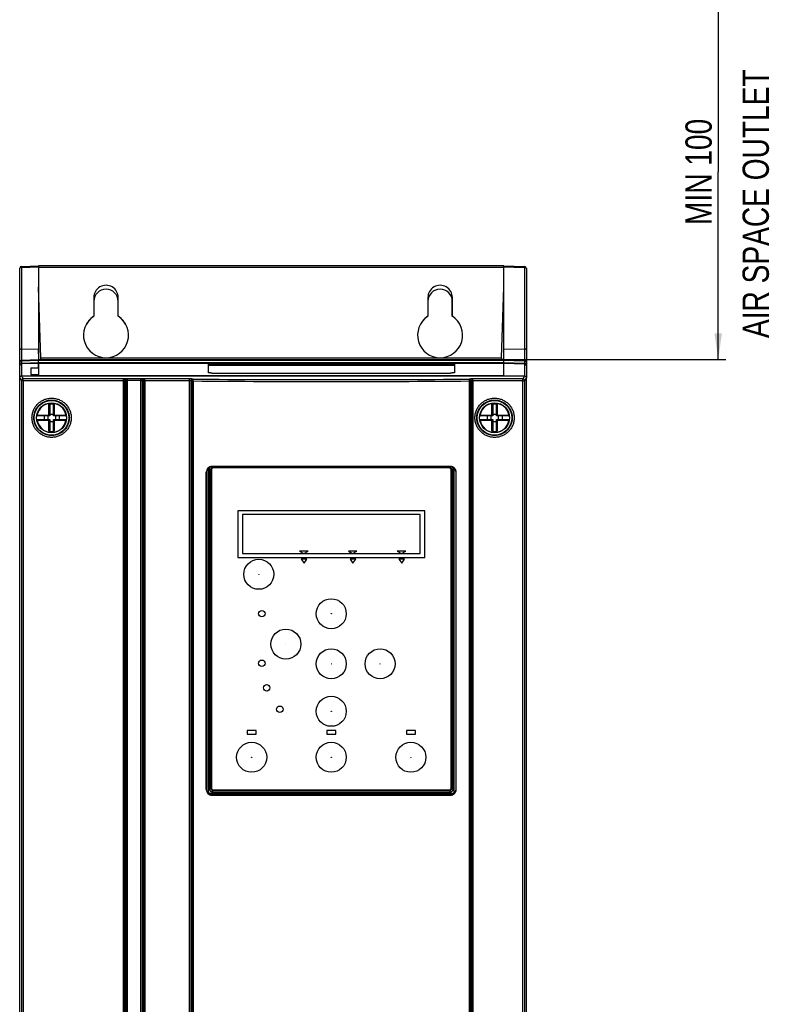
# Model space of a CAD drawing. Header units: millimetres. Extents: x 0 to 841, y 0 to 594.
# Tile 11 of 77: x 90 to 190, y 331 to 462. Entities that reach past the tile are written whole.
import ezdxf

# ---------------------------------------------------------------- set-up
doc = ezdxf.new("R2010")
doc.units = ezdxf.units.MM
doc.header["$LTSCALE"] = 46.255
doc.layers.get('0').update_dxf_attribs({"linetype": 'CONTINUOUS'})
for name, color, linetype in [('CHAMFERS', 7, 'CONTINUOUS'), ('DATUM_AXIS', 7, 'CONTINUOUS'), ('DRAFTS', 7, 'CONTINUOUS'), ('ROUNDS', 7, 'CONTINUOUS')]:
    doc.layers.add(name, color=color, linetype=linetype)
doc.styles.get("Standard").update_dxf_attribs({"font": 'txt', "width": 0.8})
doc.dimstyles.new('DIMSTYLE_1', dxfattribs={"dimtxt": 3.5, "dimasz": 3.5, "dimexe": 0.18, "dimexo": 0.0625, "dimgap": 0.09, "dimtad": 1, "dimdec": 1, "dimlfac": 2, "dimdsep": 46, "dimtxsty": 'STANDARD', "dimblk": '_FILLED', "dimblk1": '_FILLED', "dimblk2": '_FILLED', "dimcen": 0.09, "dimclrt": 5, "dimadec": 0, "dimazin": 0, "dimtp": 0.01, "dimtm": 0.01, "dimtfac": 1, "dimtdec": 1, "dimtofl": 0, "dimtmove": 0, "dimatfit": 3, "dimldrblk": '_FILLED', "dimfxl": 1, "dimtolj": 1, "dimarcsym": 0})

# ---------------------------------------------------------------- blocks, each defined once
blk = doc.blocks.new('_FILLED')
at = {"color": 0, "linetype": 'BYBLOCK'}
blk.add_solid([(0, 0), (-1, 0.143), (-1, -0.143)], dxfattribs=at)
blk = doc.blocks.new('*D0')
at = {"color": 2, "linetype": 'CONTINUOUS'}
for p, q in [((154.64, 467.06), (184.18, 467.06)), ((183.18, 467.06), (183.18, 442.06)), ((183.18, 417.06), (183.18, 442.06)), ((154.64, 417.06), (184.18, 417.06))]:
    blk.add_line(p, q, dxfattribs=at)
at = {"color": 2, "linetype": 'CONTINUOUS', "xscale": 3.5, "yscale": 3.5, "zscale": 3.5}
for p, rotation in [((183.18, 467.06), 90), ((183.18, 417.06), 270)]:
    blk.add_blockref('_FILLED', p, dxfattribs=dict(at, rotation=rotation))
at = {"color": 5, "linetype": 'CONTINUOUS', "insert": (178.81, 442.06), "char_height": 3.5, "width": 19.6, "attachment_point": 2, "rotation": 90, "line_spacing_factor": 0.9}
blk.add_mtext('MIN 100', dxfattribs=at)

msp = doc.modelspace()

# ---------------------------------------------------------------- linework, layer by layer
at = {"color": 7, "linetype": 'CONTINUOUS'}
for p, q in [((154.6375, 414.885), (154.6375, 429.5587)), ((154.6375, 429.5587), (157.3962, 429.4624)), ((157.6375, 429.2125), (157.6375, 414.635)), ((100.0087, 425.3305), (100.0098, 422.8319)), ((103.2651, 422.8319), (103.2663, 425.3305)), ((144.5087, 425.3305), (144.5098, 422.8319)), ((147.7651, 422.8319), (147.7663, 425.3305)), ((92.6968, 417.0587), (92.6464, 418.5025)), ((91.6375, 415.9407), (92.6375, 415.976)), ((91.6375, 415.9407), (91.6375, 415.0588)), ((92.6375, 416.5574), (92.6375, 416.4094)), ((92.6375, 416.4094), (92.6375, 416.1974)), ((92.6375, 416.1974), (92.6375, 414.9427)), ((154.6375, 417.0587), (157.3962, 416.9624)), ((91.6375, 415.0588), (92.6375, 415.0929)), ((94.1375, 411.0372), (94.1375, 409.5587)), ((94.6375, 409.5587), (94.6375, 411.0372)), ((153.1375, 411.0372), (153.1375, 409.5587)), ((153.6375, 409.5587), (153.6375, 411.0372)), ((94.1375, 409.5587), (92.52, 409.5587)), ((93.3875, 409.5587), (93.3875, 409.0587)), ((93.8875, 409.5587), (93.8875, 409.0587)), ((94.1375, 409.5587), (94.0285, 409.6677)), ((94.1375, 409.8087), (94.6375, 409.8087)), ((94.6375, 409.5587), (94.7464, 409.6677)), ((96.255, 409.5587), (94.6375, 409.5587)), ((94.8875, 409.5587), (94.8875, 409.0587)), ((95.3875, 409.5587), (95.3875, 409.0587)), ((153.1375, 409.5587), (151.52, 409.5587)), ((152.3875, 409.5587), (152.3875, 409.0587)), ((152.8875, 409.5587), (152.8875, 409.0587)), ((153.1375, 409.5587), (153.0285, 409.6677)), ((153.1375, 409.8087), (153.6375, 409.8087)), ((153.6375, 409.5587), (153.7464, 409.6677)), ((155.255, 409.5587), (153.6375, 409.5587)), ((153.8875, 409.5587), (153.8875, 409.0587)), ((154.3875, 409.5587), (154.3875, 409.0587)), ((92.52, 409.0587), (94.1375, 409.0587)), ((94.1375, 409.0587), (94.0285, 408.9497)), ((94.1375, 409.0587), (94.1375, 407.5802)), ((94.1375, 408.8087), (94.6375, 408.8087)), ((94.6375, 407.5802), (94.6375, 409.0587)), ((94.6375, 409.0587), (96.255, 409.0587)), ((94.6375, 409.0587), (94.7464, 408.9497)), ((151.52, 409.0587), (153.1375, 409.0587)), ((153.1375, 409.0587), (153.0285, 408.9497)), ((153.1375, 409.0587), (153.1375, 407.5802)), ((153.1375, 408.8087), (153.6375, 408.8087)), ((153.6375, 407.5802), (153.6375, 409.0587)), ((153.6375, 409.0587), (155.255, 409.0587)), ((153.6375, 409.0587), (153.7464, 408.9497)), ((119.1875, 396.9337), (119.1875, 390.6837)), ((144.0875, 396.9337), (119.1875, 396.9337)), ((119.8025, 396.4287), (119.8025, 391.2287)), ((143.4725, 396.4287), (119.8025, 396.4287)), ((143.4725, 391.2287), (143.4725, 396.4287)), ((144.0875, 390.6837), (144.0875, 396.9337)), ((119.8025, 391.2287), (143.4725, 391.2287)), ((127.4159, 391.5587), (127.9875, 391.2287)), ((128.5591, 391.5587), (127.4159, 391.5587)), ((127.9875, 391.2287), (128.5591, 391.5587)), ((135.0591, 391.5587), (133.9159, 391.5587)), ((133.9159, 391.5587), (134.4875, 391.2287)), ((134.4875, 391.2287), (135.0591, 391.5587)), ((141.5591, 391.5587), (140.4159, 391.5587)), ((140.4159, 391.5587), (140.9875, 391.2287)), ((140.9875, 391.2287), (141.5591, 391.5587)), ((119.1875, 390.6837), (144.0875, 390.6837)), ((127.6475, 390.4587), (128.0225, 389.9232)), ((128.3975, 390.4587), (127.6475, 390.4587)), ((128.0225, 389.9232), (128.3975, 390.4587)), ((134.1475, 390.4587), (134.5225, 389.9232)), ((134.8975, 390.4587), (134.1475, 390.4587)), ((134.5225, 389.9232), (134.8975, 390.4587)), ((140.6475, 390.4587), (141.0225, 389.9232)), ((141.3975, 390.4587), (140.6475, 390.4587)), ((141.0225, 389.9232), (141.3975, 390.4587))]:
    msp.add_line(p, q, dxfattribs=at)
at = {"color": 9, "linetype": 'CONTINUOUS'}
for p, q in [((154.6375, 429.4144), (157.3962, 429.3181)), ((157.3962, 429.3181), (157.3962, 416.9624)), ((154.6375, 418.5022), (157.3962, 418.4614)), ((154.6375, 416.9855), (157.3962, 416.8892)), ((157.3962, 416.5347), (154.6375, 416.6306)), ((157.3962, 416.4616), (154.6375, 416.5574)), ((157.3962, 416.8892), (157.3962, 416.5347)), ((157.3962, 416.4616), (157.3962, 414.8847)), ((92.6375, 414.9427), (154.6375, 414.9427)), ((154.6375, 414.9411), (156.3356, 414.885)), ((94.0285, 409.6677), (94.0285, 411.1114)), ((94.7464, 411.1114), (94.7464, 409.6677)), ((153.0285, 409.6677), (153.0285, 411.1114)), ((153.7464, 411.1114), (153.7464, 409.6677)), ((92.4721, 409.6677), (92.4217, 409.6771)), ((92.4721, 409.6677), (94.0285, 409.6677)), ((94.7464, 409.6677), (96.3028, 409.6677)), ((96.3028, 409.6677), (96.3532, 409.6771)), ((151.4721, 409.6677), (151.4217, 409.6771)), ((151.4721, 409.6677), (153.0285, 409.6677)), ((153.7464, 409.6677), (155.3028, 409.6677)), ((155.3028, 409.6677), (155.3532, 409.6771)), ((92.4721, 408.9497), (92.4217, 408.9403)), ((94.0285, 408.9497), (92.4721, 408.9497)), ((94.0285, 407.506), (94.0285, 408.9497)), ((94.7464, 408.9497), (94.7464, 407.506)), ((96.3028, 408.9497), (94.7464, 408.9497)), ((96.3028, 408.9497), (96.3532, 408.9403)), ((151.4721, 408.9497), (151.4217, 408.9403)), ((153.0285, 408.9497), (151.4721, 408.9497)), ((153.0285, 407.506), (153.0285, 408.9497)), ((153.7464, 408.9497), (153.7464, 407.506)), ((155.3028, 408.9497), (153.7464, 408.9497)), ((155.3028, 408.9497), (155.3532, 408.9403))]:
    msp.add_line(p, q, dxfattribs=at)
at = {"color": 3, "linetype": 'CONTINUOUS'}
for p, q in [((100.0125, 424.8087), (100.0125, 422.8305)), ((103.2625, 422.8305), (103.2625, 424.8087)), ((144.5125, 424.8087), (144.5125, 422.8305)), ((147.7625, 422.8305), (147.7625, 424.8087))]:
    msp.add_line(p, q, dxfattribs=at)
at = {"color": 7, "linetype": 'CONTINUOUS'}
for centre in [(94.3875, 409.3087), (153.3875, 409.3087)]:
    msp.add_circle(centre, 2, dxfattribs=at)
for centre, radius, start, end in [((157.3875, 429.2125), 0.25, 0, 88), ((157.3875, 416.7125), 0.25, 0, 88), ((94.3875, 405.75), 5.3734, 86.169434, 93.830566), ((153.3875, 405.75), 5.3734, 86.169434, 93.830566), ((92.52, 409.6587), 0.1, 169.384892, 270), ((96.255, 409.6587), 0.1, 270, 10.615108), ((151.52, 409.6587), 0.1, 169.384892, 270), ((155.255, 409.6587), 0.1, 270, 10.615108), ((92.52, 408.9587), 0.1, 90, 190.615108), ((96.255, 408.9587), 0.1, 349.384892, 90), ((151.52, 408.9587), 0.1, 90, 190.615108), ((155.255, 408.9587), 0.1, 349.384892, 90), ((94.3875, 412.8674), 5.3734, 266.169434, 273.830566), ((153.3875, 412.8674), 5.3734, 266.169434, 273.830566)]:
    msp.add_arc(centre, radius, start, end, dxfattribs=at)
at = {"color": 3, "linetype": 'CONTINUOUS'}
for centre, radius, start, end in [((101.6375, 424.8087), 1.625, 0, 180), ((146.1375, 424.8087), 1.625, 0, 180), ((101.6375, 420.3087), 3, 122.797168, 151.442198), ((101.6375, 420.3087), 3, 28.665708, 57.202832), ((146.1375, 420.3087), 3, 122.797168, 151.442198), ((146.1375, 420.3087), 3, 28.665708, 57.202832)]:
    msp.add_arc(centre, radius, start, end, dxfattribs=at)
at = {"color": 9, "linetype": 'CONTINUOUS'}
for centre, radius, start, end in [((157.3875, 416.2117), 0.25, 0.0024, 88.002595), ((94.3875, 409.3087), 1.9487, 10.615108, 169.384892), ((153.3875, 409.3087), 1.9487, 10.615108, 169.384892), ((94.3875, 409.3087), 1.9487, 190.615108, 349.384892), ((153.3875, 409.3087), 1.9487, 190.615108, 349.384892)]:
    msp.add_arc(centre, radius, start, end, dxfattribs=at)
at = {"color": 7, "linetype": 'CONTINUOUS'}
for centre, major_axis, start_param, end_param in [((101.6375, 425.3312), (0, 1.6288), -1.5712534, 1.5712534), ((146.1375, 425.3312), (0, 1.6288), -1.5712534, 1.5712534), ((101.6375, 420.3101), (0, 3.0015), 0.57314564, 5.71003966), ((146.1375, 420.3101), (0, 3.0015), 0.57314564, 5.71003966)]:
    msp.add_ellipse(centre, major_axis=major_axis, ratio=0.9999999, start_param=start_param, end_param=end_param, dxfattribs=at)
at = {"color": 9, "linetype": 'CONTINUOUS'}
for points, knots in [([(157.3962, 429.4624), (157.3964, 429.4624), (157.3967, 429.4612), (157.397, 429.4596), (157.3972, 429.4562), (157.3974, 429.452), (157.3976, 429.4464), (157.3978, 429.4367), (157.3978, 429.4218), (157.3977, 429.4008), (157.3974, 429.3761), (157.3969, 429.3481), (157.3965, 429.3284), (157.3962, 429.3181)], [0, 0, 0, 0, 0.00512704, 0.01841519, 0.04018983, 0.07040574, 0.10893332, 0.15558952, 0.27233163, 0.41831785, 0.59063305, 0.78582921, 1, 1, 1, 1]), ([(157.6375, 429.2125), (157.6375, 429.2194), (157.6338, 429.2343), (157.619, 429.2541), (157.5962, 429.2718), (157.5661, 429.2873), (157.5297, 429.3002), (157.4883, 429.3099), (157.4432, 429.3162), (157.4121, 429.3179), (157.3962, 429.3181)], [0, 0, 0, 0, 0.07337604, 0.15753176, 0.25868068, 0.37856515, 0.51605177, 0.66824337, 0.83112701, 1, 1, 1, 1]), ([(157.6375, 418.3559), (157.6375, 418.3627), (157.6338, 418.3777), (157.619, 418.3974), (157.5962, 418.4152), (157.5661, 418.4307), (157.5297, 418.4435), (157.4883, 418.4532), (157.4432, 418.4595), (157.4121, 418.4612), (157.3962, 418.4614)], [0, 0, 0, 0, 0.07337604, 0.15753176, 0.25868068, 0.37856515, 0.51605177, 0.66824337, 0.83112701, 1, 1, 1, 1]), ([(157.3962, 416.9624), (157.3963, 416.9624), (157.3964, 416.9618), (157.3966, 416.961), (157.3967, 416.9594), (157.3968, 416.9563), (157.3969, 416.9508), (157.3969, 416.9426), (157.3969, 416.9321), (157.3967, 416.9196), (157.3965, 416.905), (157.3963, 416.8947), (157.3962, 416.8892)], [0, 0, 0, 0, 0.00476581, 0.01730806, 0.03792863, 0.06663157, 0.1480485, 0.26083808, 0.40393487, 0.57597195, 0.77529566, 1, 1, 1, 1]), ([(157.3962, 416.8892), (157.4276, 416.8884), (157.4882, 416.8789), (157.5672, 416.8416), (157.615, 416.7923), (157.6343, 416.7471), (157.6375, 416.7239), (157.6375, 416.7125)], [0, 0, 0, 0, 0.28761853, 0.55390938, 0.78848077, 0.89604967, 1, 1, 1, 1]), ([(157.3962, 416.5347), (157.3964, 416.5245), (157.3967, 416.5101), (157.3969, 416.4923), (157.3969, 416.4819), (157.3969, 416.4736), (157.3968, 416.4681), (157.3966, 416.4648), (157.3965, 416.4632), (157.3964, 416.4622), (157.3963, 416.4617), (157.3962, 416.4616)], [0, 0, 0, 0, 0.41863098, 0.58922683, 0.73179401, 0.8450047, 0.92781839, 0.95758877, 0.97952106, 0.99360572, 1, 1, 1, 1]), ([(157.6375, 416.3581), (157.6375, 416.3694), (157.6343, 416.3926), (157.615, 416.4379), (157.5672, 416.4871), (157.4882, 416.5244), (157.4276, 416.534), (157.3962, 416.5347)], [0, 0, 0, 0, 0.10395033, 0.21151923, 0.44609062, 0.71238147, 1, 1, 1, 1]), ([(92.4721, 409.6677), (92.4715, 409.654), (92.4726, 409.6338), (92.478, 409.6083), (92.4854, 409.5876), (92.4967, 409.5675), (92.5129, 409.5587), (92.52, 409.5587)], [0, 0, 0, 0, 0.32015405, 0.4707581, 0.6087844, 0.83468198, 1, 1, 1, 1]), ([(96.255, 409.5587), (96.262, 409.5587), (96.2783, 409.5675), (96.2896, 409.5876), (96.2969, 409.6083), (96.3024, 409.6338), (96.3034, 409.654), (96.3028, 409.6677)], [0, 0, 0, 0, 0.16531802, 0.3912156, 0.5292419, 0.67984595, 1, 1, 1, 1]), ([(151.4721, 409.6677), (151.4715, 409.654), (151.4726, 409.6338), (151.478, 409.6083), (151.4854, 409.5876), (151.4967, 409.5675), (151.5129, 409.5587), (151.52, 409.5587)], [0, 0, 0, 0, 0.32015405, 0.4707581, 0.6087844, 0.83468198, 1, 1, 1, 1]), ([(155.255, 409.5587), (155.262, 409.5587), (155.2783, 409.5675), (155.2896, 409.5876), (155.2969, 409.6083), (155.3024, 409.6338), (155.3034, 409.654), (155.3028, 409.6677)], [0, 0, 0, 0, 0.16531802, 0.3912156, 0.5292419, 0.67984595, 1, 1, 1, 1]), ([(92.52, 409.0587), (92.5129, 409.0587), (92.4967, 409.0499), (92.4854, 409.0298), (92.478, 409.0091), (92.4726, 408.9836), (92.4715, 408.9634), (92.4721, 408.9497)], [0, 0, 0, 0, 0.16531802, 0.3912156, 0.5292419, 0.67984596, 1, 1, 1, 1]), ([(96.3028, 408.9497), (96.3034, 408.9634), (96.3024, 408.9836), (96.2969, 409.0091), (96.2896, 409.0298), (96.2783, 409.0499), (96.262, 409.0587), (96.255, 409.0587)], [0, 0, 0, 0, 0.32015404, 0.4707581, 0.6087844, 0.83468198, 1, 1, 1, 1]), ([(151.52, 409.0587), (151.5129, 409.0587), (151.4967, 409.0499), (151.4854, 409.0298), (151.478, 409.0091), (151.4726, 408.9836), (151.4715, 408.9634), (151.4721, 408.9497)], [0, 0, 0, 0, 0.16531802, 0.3912156, 0.5292419, 0.67984596, 1, 1, 1, 1]), ([(155.3028, 408.9497), (155.3034, 408.9634), (155.3024, 408.9836), (155.2969, 409.0091), (155.2896, 409.0298), (155.2783, 409.0499), (155.262, 409.0587), (155.255, 409.0587)], [0, 0, 0, 0, 0.32015404, 0.4707581, 0.6087844, 0.83468198, 1, 1, 1, 1])]:
    msp.add_open_spline(points, degree=3, knots=knots, dxfattribs=at)
at = {"color": 7, "linetype": 'CONTINUOUS'}
for points, knots in [([(94.0285, 411.1114), (94.0425, 411.1123), (94.07, 411.1099), (94.1059, 411.0944), (94.1311, 411.0692), (94.1375, 411.0473), (94.1375, 411.0372)], [0, 0, 0, 0, 0.28859038, 0.55665426, 0.79105703, 1, 1, 1, 1]), ([(94.6375, 411.0372), (94.6375, 411.0473), (94.6439, 411.0692), (94.669, 411.0944), (94.705, 411.1099), (94.7325, 411.1123), (94.7464, 411.1114)], [0, 0, 0, 0, 0.20894285, 0.44334413, 0.71141035, 1, 1, 1, 1]), ([(153.0285, 411.1114), (153.0425, 411.1123), (153.07, 411.1099), (153.1059, 411.0944), (153.1311, 411.0692), (153.1375, 411.0473), (153.1375, 411.0372)], [0, 0, 0, 0, 0.28859038, 0.55665426, 0.79105703, 1, 1, 1, 1]), ([(153.6375, 411.0372), (153.6375, 411.0473), (153.6439, 411.0692), (153.669, 411.0944), (153.705, 411.1099), (153.7325, 411.1123), (153.7464, 411.1114)], [0, 0, 0, 0, 0.20894285, 0.44334413, 0.71141035, 1, 1, 1, 1]), ([(94.1375, 407.5802), (94.1375, 407.5701), (94.1311, 407.5482), (94.1059, 407.523), (94.07, 407.5075), (94.0425, 407.5051), (94.0285, 407.506)], [0, 0, 0, 0, 0.20894297, 0.44334574, 0.71140962, 1, 1, 1, 1]), ([(94.7464, 407.506), (94.7325, 407.5051), (94.705, 407.5075), (94.669, 407.523), (94.6439, 407.5482), (94.6375, 407.5701), (94.6375, 407.5802)], [0, 0, 0, 0, 0.28858965, 0.55665587, 0.79105715, 1, 1, 1, 1]), ([(153.1375, 407.5802), (153.1375, 407.5701), (153.1311, 407.5482), (153.1059, 407.523), (153.07, 407.5075), (153.0425, 407.5051), (153.0285, 407.506)], [0, 0, 0, 0, 0.20894297, 0.44334574, 0.71140962, 1, 1, 1, 1]), ([(153.7464, 407.506), (153.7325, 407.5051), (153.705, 407.5075), (153.669, 407.523), (153.6439, 407.5482), (153.6375, 407.5701), (153.6375, 407.5802)], [0, 0, 0, 0, 0.28858965, 0.55665587, 0.79105715, 1, 1, 1, 1])]:
    msp.add_open_spline(points, degree=3, knots=knots, dxfattribs=at)
at = {"layer": 'CHAMFERS', "color": 7, "linetype": 'CONTINUOUS'}
for p, q in [((115.3893, 402.4587), (115.3893, 359.9087)), ((147.8857, 359.9087), (147.8857, 402.4587)), ((115.8399, 359.4587), (147.435, 359.4587))]:
    msp.add_line(p, q, dxfattribs=at)
for centre, start, end in [((115.8389, 402.4587), 137.169144, 179.993544), ((147.436, 402.4587), 0.006456, 42.830853)]:
    msp.add_arc(centre, 0.4496, start, end, dxfattribs=at)
for points, knots in [([(115.3893, 359.9087), (115.3893, 359.8795), (115.395, 359.8208), (115.4206, 359.7361), (115.4622, 359.6579), (115.5184, 359.5892), (115.5871, 359.5327), (115.6656, 359.4905), (115.751, 359.4646), (115.8103, 359.4587), (115.8399, 359.4587)], [0, 0, 0, 0, 0.12426372, 0.24866751, 0.37327659, 0.49815047, 0.62330742, 0.74872101, 0.87432442, 1, 1, 1, 1]), ([(147.435, 359.4587), (147.4646, 359.4587), (147.5239, 359.4646), (147.6093, 359.4905), (147.6879, 359.5327), (147.7565, 359.5892), (147.8127, 359.6579), (147.8543, 359.7361), (147.8799, 359.8208), (147.8857, 359.8795), (147.8857, 359.9087)], [0, 0, 0, 0, 0.12567558, 0.25127899, 0.37669258, 0.50184953, 0.62672341, 0.75133249, 0.87573628, 1, 1, 1, 1])]:
    msp.add_open_spline(points, degree=3, knots=knots, dxfattribs=at)
at = {"layer": 'DATUM_AXIS', "color": 7, "linetype": 'CONTINUOUS'}
for p, q in [((120.4375, 367.6587), (120.4375, 367.1587)), ((121.6375, 367.6587), (120.4375, 367.6587)), ((121.6375, 367.1587), (121.6375, 367.6587)), ((131.0375, 367.6587), (131.0375, 367.1587)), ((132.2375, 367.6587), (131.0375, 367.6587)), ((132.2375, 367.1587), (132.2375, 367.6587)), ((141.6375, 367.6587), (141.6375, 367.1587)), ((142.8375, 367.6587), (141.6375, 367.6587)), ((142.8375, 367.1587), (142.8375, 367.6587)), ((120.4375, 367.1587), (121.6375, 367.1587)), ((131.0375, 367.1587), (132.2375, 367.1587)), ((141.6375, 367.1587), (142.8375, 367.1587))]:
    msp.add_line(p, q, dxfattribs=at)
for centre in [(122.3875, 383.2087), (122.3875, 376.6087), (123.0375, 373.3337), (124.7875, 370.4837)]:
    msp.add_circle(centre, 0.425, dxfattribs=at)
at = {"layer": 'DRAFTS', "color": 7, "linetype": 'CONTINUOUS'}
for p, q in [((92.6375, 418.5022), (92.6375, 417.0587)), ((115.7625, 402.8272), (147.5124, 402.8272)), ((147.5125, 402.8087), (115.7625, 402.8087)), ((115.8621, 402.712), (115.8512, 402.8087)), ((115.8621, 402.712), (115.8625, 402.712)), ((115.8625, 402.7087), (147.4125, 402.7087)), ((147.4125, 402.712), (147.4128, 402.712)), ((147.4128, 402.712), (147.4238, 402.8087)), ((114.9941, 359.8087), (114.9941, 402.0587)), ((115.0125, 402.0587), (115.0125, 359.8087)), ((115.2572, 402.6127), (115.2572, 359.4837)), ((115.6102, 402.4587), (115.6102, 359.9087)), ((115.6125, 359.9087), (115.6125, 402.4587)), ((147.6625, 402.4587), (147.6625, 359.9087)), ((147.6648, 359.9087), (147.6648, 402.4587)), ((148.0177, 359.4837), (148.0177, 402.6127)), ((148.2625, 359.8087), (148.2625, 402.0587)), ((148.2809, 359.8087), (148.2809, 402.0587)), ((115.8621, 359.6555), (115.8399, 359.4587)), ((115.8625, 359.6555), (115.8621, 359.6555)), ((147.4125, 359.6587), (115.8625, 359.6587)), ((147.4128, 359.6555), (147.4125, 359.6555)), ((147.4128, 359.6555), (147.435, 359.4587)), ((115.4625, 359.2785), (147.8125, 359.2785)), ((115.7625, 359.0587), (147.5125, 359.0587)), ((147.5124, 359.0403), (115.7625, 359.0403))]:
    msp.add_line(p, q, dxfattribs=at)
at = {"layer": 'DRAFTS', "color": 9, "linetype": 'CONTINUOUS'}
for p, q in [((115.7625, 402.8087), (115.7625, 402.8272)), ((115.8625, 402.712), (115.8625, 402.7087)), ((147.4125, 402.712), (147.4125, 402.7087)), ((147.5124, 402.8272), (147.5125, 402.8087)), ((115.0125, 402.0587), (114.9941, 402.0587)), ((115.3893, 402.4587), (115.6125, 402.4587)), ((147.6625, 402.4587), (147.8857, 402.4587)), ((148.2809, 402.0587), (148.2625, 402.0587)), ((114.9941, 359.8087), (115.0125, 359.8087)), ((115.3893, 359.9087), (115.6125, 359.9087)), ((115.8625, 359.6555), (115.8625, 359.6587)), ((147.4125, 359.6587), (147.4125, 359.6555)), ((147.6625, 359.9087), (147.8857, 359.9087)), ((148.2809, 359.8087), (148.2625, 359.8087)), ((115.7625, 359.0403), (115.7625, 359.0587)), ((147.5124, 359.0403), (147.5125, 359.0587))]:
    msp.add_line(p, q, dxfattribs=at)
at = {"layer": 'DRAFTS', "color": 7, "linetype": 'CONTINUOUS'}
for centre in [(94.3875, 409.3087), (153.3875, 409.3087)]:
    msp.add_circle(centre, 2.3125, dxfattribs=at)
for centre, radius, start, end in [((115.7625, 402.0587), 0.7684, 89.999182, 180.000054), ((115.7625, 402.0587), 0.75, 90, 180), ((115.8634, 402.4587), 0.2532, 90.291503, 180.001693), ((115.8625, 402.4587), 0.25, 90, 180), ((147.4125, 402.4587), 0.25, 0, 90), ((147.4116, 402.4587), 0.2532, 359.998307, 89.708499), ((147.5124, 402.0587), 0.7684, 359.999946, 90.000818), ((147.5125, 402.0587), 0.75, 0, 90), ((115.7625, 359.8087), 0.7684, 179.999946, 270.000818), ((115.7625, 359.8087), 0.75, 180, 270), ((115.4625, 359.4837), 0.2053, 180, 270), ((115.8634, 359.9087), 0.2532, 179.998304, 269.708496), ((115.8625, 359.9087), 0.25, 180, 270), ((147.4125, 359.9087), 0.25, 270, 360), ((147.4116, 359.9087), 0.2532, 270.291503, 0.001695), ((147.5124, 359.8087), 0.7684, 269.999182, 0.000054), ((147.5125, 359.8087), 0.75, 270, 360), ((147.8125, 359.4837), 0.2053, 270, 360)]:
    msp.add_arc(centre, radius, start, end, dxfattribs=at)
for centre, start_param, end_param in [((131.6375, 400.3291), 1.45573139, 1.68586127), ((131.6375, 362.0383), -1.68586127, -1.45573139)]:
    msp.add_ellipse(centre, major_axis=(137.3995, 0), ratio=0.01745772, start_param=start_param, end_param=end_param, dxfattribs=at)
at = {"layer": 'ROUNDS', "color": 7, "linetype": 'CONTINUOUS'}
for p, q in [((90.1375, 252.3874), (90.1375, 429.23)), ((90.3787, 429.4798), (92.6375, 429.5587)), ((92.6375, 429.5587), (92.6375, 418.5022)), ((154.6375, 429.5587), (92.6375, 429.5587)), ((92.9472, 417.3022), (92.6375, 426.6983)), ((154.3278, 417.3022), (154.6375, 426.6983)), ((90.1375, 416.3754), (90.1375, 416.3012)), ((90.3787, 416.9798), (92.6375, 417.0587)), ((92.6375, 415.976), (92.6375, 417.0587)), ((92.6375, 417.0587), (154.6375, 417.0587)), ((115.2375, 416.4989), (115.2375, 415.2969)), ((115.7375, 416.507), (147.5375, 416.507)), ((147.5375, 416.257), (115.7375, 416.257)), ((148.0375, 416.4989), (148.0375, 415.2969)), ((154.6375, 416.5574), (154.6375, 417.0587)), ((90.3872, 414.885), (157.3878, 414.885)), ((92.6375, 415.0929), (92.6375, 414.885)), ((115.7375, 415.2719), (147.5375, 415.2719)), ((157.6375, 252.7047), (157.6375, 414.635)), ((115.6875, 402.3837), (115.6875, 359.9837)), ((147.3375, 402.6337), (115.9375, 402.6337)), ((147.5875, 359.9837), (147.5875, 402.3837)), ((115.9375, 359.7337), (147.3375, 359.7337))]:
    msp.add_line(p, q, dxfattribs=at)
at = {"layer": 'ROUNDS', "color": 9, "linetype": 'CONTINUOUS'}
for p, q in [((90.3787, 429.3356), (92.6375, 429.4144)), ((90.3787, 429.3356), (90.3787, 416.9798)), ((154.6375, 429.3153), (92.6375, 429.3153)), ((90.3787, 418.4688), (92.6375, 418.5022)), ((92.9472, 417.3022), (154.3278, 417.3022)), ((90.3787, 416.9067), (92.6375, 416.9855)), ((90.3787, 416.9067), (90.3787, 416.5521)), ((92.6375, 416.6306), (90.3787, 416.5521)), ((92.6375, 416.5574), (90.3787, 416.4789)), ((90.3787, 416.4789), (90.3787, 414.8847)), ((92.6375, 416.9855), (154.6375, 416.9855)), ((154.6375, 416.6306), (92.6375, 416.6306)), ((154.6375, 416.5574), (92.6375, 416.5574)), ((115.7375, 416.507), (115.7375, 416.257)), ((147.5375, 416.257), (147.5375, 416.507)), ((90.9589, 414.885), (92.6375, 414.9404)), ((104.1371, 414.496), (103.9832, 414.4863)), ((104.4913, 254.1774), (104.4913, 414.5052)), ((106.2829, 414.5052), (104.4913, 414.5052)), ((106.2829, 254.1774), (106.2829, 414.5052)), ((106.7935, 414.4861), (106.6389, 414.4959)), ((113.261, 414.4625), (113.1486, 414.4706)), ((150.1264, 414.4706), (150.014, 414.4625)), ((90.3684, 414.2368), (90.3684, 254.4458)), ((90.6172, 414.2368), (90.3684, 414.2368)), ((90.6172, 414.2368), (90.6172, 254.4458)), ((103.9842, 254.4458), (103.9842, 414.2368)), ((104.1603, 414.2368), (103.9842, 414.2368)), ((104.3142, 414.2465), (104.1603, 414.2368)), ((104.1603, 254.4458), (104.1603, 414.2368)), ((104.3142, 254.4361), (104.3142, 414.2465)), ((106.2829, 414.2557), (104.4913, 414.2557)), ((106.4609, 414.2464), (106.4609, 254.4362)), ((106.6155, 414.2366), (106.4609, 414.2464)), ((106.6155, 414.2366), (106.6155, 254.4461)), ((106.79, 414.2366), (106.6155, 414.2366)), ((106.79, 414.2366), (106.79, 254.4461)), ((112.7751, 254.4507), (112.7751, 414.2319)), ((112.9605, 254.4615), (112.9605, 414.2211)), ((113.0729, 414.213), (112.9605, 414.2211)), ((113.0729, 414.213), (113.0729, 254.4696)), ((113.2281, 414.213), (113.0729, 414.213)), ((113.2281, 414.213), (113.2281, 254.4696)), ((150.0469, 254.4696), (150.0469, 414.213)), ((150.2021, 414.213), (150.0469, 414.213)), ((150.3145, 414.2211), (150.2021, 414.213)), ((150.2021, 254.4696), (150.2021, 414.213)), ((150.3145, 414.2211), (150.3145, 254.4615)), ((150.4999, 414.2319), (150.4999, 254.4507)), ((157.1606, 254.4454), (157.1606, 414.2372)), ((157.1606, 414.2372), (157.4067, 414.2372)), ((157.4067, 254.4454), (157.4067, 414.2372))]:
    msp.add_line(p, q, dxfattribs=at)
at = {"layer": 'ROUNDS', "color": 7, "linetype": 'CONTINUOUS'}
for centre in [(121.9875, 388.4587), (131.6375, 383.2087), (125.5875, 379.1587), (131.6375, 376.5337), (138.1375, 376.5337), (131.6375, 370.2087), (121.0375, 364.0837), (131.6375, 364.0837), (142.2375, 364.0837)]:
    msp.add_circle(centre, 2, dxfattribs=at)
at = {"layer": 'ROUNDS', "color": 9, "linetype": 'CONTINUOUS'}
for centre in [(121.9875, 388.4587), (131.6375, 383.2087), (125.5875, 379.1587), (131.6375, 376.5337), (138.1375, 376.5337), (131.6375, 370.2087), (121.0375, 364.0837), (131.6375, 364.0837), (142.2375, 364.0837)]:
    msp.add_circle(centre, 0.0157, dxfattribs=at)
at = {"layer": 'ROUNDS', "color": 7, "linetype": 'CONTINUOUS'}
for centre, start, end in [((90.3875, 429.23), 92, 180), ((90.3875, 416.73), 92, 180), ((115.9375, 402.3837), 90, 180), ((147.3375, 402.3837), 0, 90), ((115.9375, 359.9837), 180, 270), ((147.3375, 359.9837), 270, 360)]:
    msp.add_arc(centre, 0.25, start, end, dxfattribs=at)
at = {"layer": 'ROUNDS', "color": 9, "linetype": 'CONTINUOUS'}
for centre, radius, start, end in [((131.6375, 2598.8795), 2184.4942, 269.518008, 270.481992), ((131.6375, 2606.9509), 2192.8152, 269.5189781, 270.4810219), ((115.4939, 359.5594), 0.3141, 246.289645, 268.391372), ((115.4939, 359.5594), 0.3142, 268.390654, 270.231914), ((131.6375, -3640.7303), 4000.0081, 89.7687785, 90.2312215), ((131.6375, -3632.3448), 3991.4727, 89.7688042, 90.2311958), ((147.781, 359.5593), 0.3141, 269.767498, 293.71105)]:
    msp.add_arc(centre, radius, start, end, dxfattribs=at)
at = {"layer": 'ROUNDS', "color": 7, "linetype": 'CONTINUOUS'}
for centre, major_axis, start_param, end_param in [((92.9282, 417.3087), (-0.0088, 0.25), -3.1442193, -1.59960291), ((154.3467, 417.3087), (0.0088, 0.25), -4.6835824, -3.13896601)]:
    msp.add_ellipse(centre, major_axis=major_axis, ratio=0.07479611, start_param=start_param, end_param=end_param, dxfattribs=at)
at = {"layer": 'ROUNDS', "color": 9, "linetype": 'CONTINUOUS'}
for points in [[(90.1699, 429.282), (90.1535, 429.2697), (90.1375, 429.2504), (90.1375, 429.23)], [(90.1697, 416.8168), (90.1505, 416.7926), (90.1375, 416.7608), (90.1375, 416.73)], [(90.1695, 416.3516), (90.1489, 416.3148), (90.1375, 416.2713), (90.1375, 416.2291)], [(90.3787, 416.4789), (90.2972, 416.4761), (90.2094, 416.4228), (90.1695, 416.3516)], [(90.3787, 416.5521), (90.3374, 416.5511), (90.2955, 416.5427), (90.2575, 416.5264)], [(103.9832, 414.4863), (99.5282, 414.4853), (95.0732, 414.4853), (90.6182, 414.4863)], [(112.7778, 414.4814), (110.783, 414.4827), (108.7883, 414.4843), (106.7935, 414.4861)], [(157.157, 414.4867), (154.937, 414.4846), (152.7171, 414.4829), (150.4972, 414.4814)], [(103.9842, 414.2368), (99.5285, 414.2358), (95.0729, 414.2357), (90.6172, 414.2368)], [(112.7751, 414.2319), (110.7801, 414.2332), (108.785, 414.2348), (106.79, 414.2366)], [(157.1606, 414.2372), (154.9404, 414.2351), (152.7201, 414.2334), (150.4999, 414.2319)]]:
    msp.add_open_spline(points, degree=3, dxfattribs=at)
for points, knots in [([(90.3787, 429.3356), (90.3578, 429.3353), (90.2863, 429.3299), (90.211, 429.3129), (90.1699, 429.282)], [0, 0, 0, 0, 0.28898659, 1, 1, 1, 1]), ([(90.3787, 429.4798), (90.3754, 429.4797), (90.3806, 429.4591), (90.375, 429.4377), (90.3784, 429.3891), (90.3783, 429.3553), (90.3787, 429.3356)], [0, 0, 0, 0, 0.07001573, 0.27188785, 0.59073658, 1, 1, 1, 1]), ([(90.3787, 418.4688), (90.3207, 418.468), (90.2348, 418.4614), (90.1375, 418.3971), (90.1375, 418.3632)], [0, 0, 0, 0, 0.63169039, 1, 1, 1, 1]), ([(90.2575, 416.5264), (90.2399, 416.5189), (90.1819, 416.4881), (90.1375, 416.4226), (90.1375, 416.3754)], [0, 0, 0, 0, 0.28820522, 1, 1, 1, 1]), ([(90.3787, 416.9067), (90.3577, 416.9061), (90.2816, 416.8975), (90.2045, 416.8607), (90.1697, 416.8168)], [0, 0, 0, 0, 0.27297411, 1, 1, 1, 1]), ([(90.3787, 416.9798), (90.3724, 416.9796), (90.386, 416.9404), (90.3784, 416.9247), (90.3787, 416.9067)], [0, 0, 0, 0, 0.26030581, 1, 1, 1, 1]), ([(90.3787, 416.5521), (90.3786, 416.5441), (90.3783, 416.5213), (90.3777, 416.4984), (90.3783, 416.4836)], [0, 0, 0, 0, 0.35114456, 1, 1, 1, 1]), ([(90.3783, 416.4836), (90.3783, 416.4825), (90.3786, 416.4811), (90.3784, 416.4792), (90.3787, 416.4789)], [0, 0, 0, 0, 0.71580211, 1, 1, 1, 1]), ([(90.1375, 414.635), (90.1525, 414.6027), (90.2207, 414.4651), (90.3018, 414.3341), (90.3684, 414.2368)], [0, 0, 0, 0, 0.2319034, 1, 1, 1, 1]), ([(90.6182, 414.4863), (90.5857, 414.4862), (90.5201, 414.4731), (90.4373, 414.4176), (90.3816, 414.3348), (90.3685, 414.2692), (90.3684, 414.2368)], [0, 0, 0, 0, 0.25002974, 0.50017009, 0.75021091, 1, 1, 1, 1]), ([(90.3872, 414.885), (90.4022, 414.8527), (90.4704, 414.7149), (90.5515, 414.5837), (90.6182, 414.4863)], [0, 0, 0, 0, 0.23189394, 1, 1, 1, 1]), ([(90.6172, 414.2368), (90.6173, 414.2675), (90.6173, 414.3245), (90.6174, 414.392), (90.6176, 414.4367), (90.6177, 414.4604), (90.618, 414.4761), (90.618, 414.4839), (90.6182, 414.4863)], [0, 0, 0, 0, 0.368874, 0.68593283, 0.81064725, 0.90664, 0.9705108, 1, 1, 1, 1]), ([(103.9842, 414.2368), (103.9842, 414.2675), (103.9841, 414.3246), (103.984, 414.4), (103.9835, 414.4524), (103.9836, 414.4786), (103.9832, 414.4863)], [0, 0, 0, 0, 0.36887465, 0.68593404, 0.90664151, 1, 1, 1, 1]), ([(104.1603, 414.2368), (104.1593, 414.2683), (104.1493, 414.3293), (104.1117, 414.4093), (104.0629, 414.4591), (104.0179, 414.4809), (103.9946, 414.4856), (103.9832, 414.4863)], [0, 0, 0, 0, 0.28425096, 0.5513166, 0.78855162, 0.89672209, 1, 1, 1, 1]), ([(104.4913, 414.5052), (104.4274, 414.5052), (104.3092, 414.5038), (104.1911, 414.4994), (104.1371, 414.496)], [0, 0, 0, 0, 0.54136443, 1, 1, 1, 1]), ([(104.3142, 414.2465), (104.3132, 414.2779), (104.3032, 414.339), (104.2656, 414.419), (104.2168, 414.4688), (104.1717, 414.4906), (104.1485, 414.4953), (104.1371, 414.496)], [0, 0, 0, 0, 0.28425794, 0.55132337, 0.78855315, 0.89672213, 1, 1, 1, 1]), ([(106.6389, 414.4959), (106.5847, 414.4994), (106.466, 414.5038), (106.3472, 414.5052), (106.2829, 414.5052)], [0, 0, 0, 0, 0.45805252, 1, 1, 1, 1]), ([(106.4609, 414.2464), (106.4619, 414.2778), (106.472, 414.3389), (106.5098, 414.419), (106.5589, 414.4687), (106.6041, 414.4905), (106.6275, 414.4952), (106.6389, 414.4959)], [0, 0, 0, 0, 0.28377286, 0.55059463, 0.78799183, 0.89640521, 1, 1, 1, 1]), ([(106.6155, 414.2366), (106.6165, 414.268), (106.6266, 414.3291), (106.6644, 414.4091), (106.7135, 414.4589), (106.7587, 414.4807), (106.7821, 414.4854), (106.7935, 414.4861)], [0, 0, 0, 0, 0.28376584, 0.55058785, 0.78799034, 0.89640522, 1, 1, 1, 1]), ([(106.79, 414.2366), (106.79, 414.2672), (106.7902, 414.3119), (106.7906, 414.3689), (106.791, 414.4057), (106.7916, 414.4364), (106.792, 414.4601), (106.7928, 414.4758), (106.793, 414.4837), (106.7935, 414.4861)], [0, 0, 0, 0, 0.36879487, 0.53680407, 0.68579863, 0.8105021, 0.90650106, 0.97040571, 1, 1, 1, 1]), ([(112.7751, 414.2319), (112.7751, 414.2625), (112.7752, 414.3072), (112.7756, 414.3642), (112.7759, 414.401), (112.7763, 414.4317), (112.7766, 414.4554), (112.7773, 414.4711), (112.7774, 414.479), (112.7778, 414.4814)], [0, 0, 0, 0, 0.36881634, 0.53683497, 0.68583739, 0.8105462, 0.90654609, 0.97044267, 1, 1, 1, 1]), ([(113.1486, 414.4706), (113.093, 414.4746), (112.9693, 414.4797), (112.8457, 414.4813), (112.7778, 414.4814)], [0, 0, 0, 0, 0.45098977, 1, 1, 1, 1]), ([(112.9605, 414.2211), (112.9615, 414.2527), (112.9722, 414.3142), (113.0124, 414.3946), (113.0643, 414.4439), (113.1119, 414.4654), (113.1365, 414.47), (113.1486, 414.4706)], [0, 0, 0, 0, 0.27847309, 0.54266663, 0.78192714, 0.89299212, 1, 1, 1, 1]), ([(113.0729, 414.213), (113.0739, 414.2446), (113.0846, 414.3061), (113.1248, 414.3865), (113.1767, 414.4358), (113.2243, 414.4573), (113.2489, 414.4619), (113.261, 414.4625)], [0, 0, 0, 0, 0.27846801, 0.54266203, 0.78192642, 0.89299228, 1, 1, 1, 1]), ([(113.2281, 414.213), (113.2283, 414.2437), (113.2298, 414.2885), (113.234, 414.3455), (113.2379, 414.3823), (113.2426, 414.413), (113.2478, 414.4371), (113.2531, 414.4529), (113.2581, 414.4612), (113.261, 414.4625)], [0, 0, 0, 0, 0.36225584, 0.52765217, 0.67479158, 0.79869181, 0.8953604, 0.96225303, 1, 1, 1, 1]), ([(150.0469, 414.213), (150.0466, 414.2437), (150.0452, 414.2885), (150.041, 414.3455), (150.037, 414.3823), (150.0324, 414.413), (150.0271, 414.4371), (150.0218, 414.4529), (150.0169, 414.4612), (150.014, 414.4625)], [0, 0, 0, 0, 0.36225584, 0.52765217, 0.67479158, 0.79869181, 0.8953604, 0.96225303, 1, 1, 1, 1]), ([(150.2021, 414.213), (150.2011, 414.2446), (150.1904, 414.3061), (150.1502, 414.3865), (150.0982, 414.4358), (150.0507, 414.4573), (150.0261, 414.4619), (150.014, 414.4625)], [0, 0, 0, 0, 0.27846801, 0.54266203, 0.78192642, 0.89299228, 1, 1, 1, 1]), ([(150.4972, 414.4814), (150.4293, 414.4813), (150.3056, 414.4797), (150.182, 414.4746), (150.1264, 414.4706)], [0, 0, 0, 0, 0.54901023, 1, 1, 1, 1]), ([(150.3145, 414.2211), (150.3135, 414.2527), (150.3028, 414.3142), (150.2626, 414.3946), (150.2106, 414.4439), (150.1631, 414.4654), (150.1385, 414.47), (150.1264, 414.4706)], [0, 0, 0, 0, 0.27847308, 0.54266662, 0.78192714, 0.89299212, 1, 1, 1, 1]), ([(150.4999, 414.2319), (150.4998, 414.2625), (150.4997, 414.3072), (150.4994, 414.3642), (150.4991, 414.401), (150.4986, 414.4317), (150.4983, 414.4554), (150.4977, 414.4711), (150.4976, 414.479), (150.4972, 414.4814)], [0, 0, 0, 0, 0.36881639, 0.53683504, 0.68583747, 0.81054628, 0.90654615, 0.9704427, 1, 1, 1, 1]), ([(157.157, 414.4867), (157.1803, 414.5207), (157.2649, 414.6489), (157.3406, 414.7831), (157.3878, 414.885)], [0, 0, 0, 0, 0.26872555, 1, 1, 1, 1]), ([(157.4067, 414.2372), (157.4067, 414.2696), (157.3935, 414.3351), (157.3379, 414.4179), (157.255, 414.4735), (157.1894, 414.4866), (157.157, 414.4867)], [0, 0, 0, 0, 0.24978912, 0.49982993, 0.74997026, 1, 1, 1, 1]), ([(157.1606, 414.2372), (157.1605, 414.2679), (157.1604, 414.3125), (157.16, 414.3696), (157.1595, 414.4063), (157.159, 414.4371), (157.1584, 414.4607), (157.1579, 414.4756), (157.1574, 414.4834), (157.1572, 414.4858), (157.157, 414.4867)], [0, 0, 0, 0, 0.36878744, 0.53679329, 0.68578495, 0.81048616, 0.90648378, 0.97038862, 0.98956494, 1, 1, 1, 1]), ([(157.4067, 414.2372), (157.43, 414.2712), (157.5146, 414.3991), (157.5903, 414.5332), (157.6375, 414.635)], [0, 0, 0, 0, 0.26871491, 1, 1, 1, 1]), ([(104.4913, 414.2557), (104.4593, 414.2557), (104.4002, 414.2543), (104.3411, 414.2499), (104.3142, 414.2465)], [0, 0, 0, 0, 0.5411521, 1, 1, 1, 1]), ([(106.4609, 414.2464), (106.4339, 414.2498), (106.3745, 414.2543), (106.3151, 414.2557), (106.2829, 414.2557)], [0, 0, 0, 0, 0.4582706, 1, 1, 1, 1]), ([(112.9605, 414.2211), (112.9328, 414.2251), (112.871, 414.2302), (112.8091, 414.2318), (112.7751, 414.2319)], [0, 0, 0, 0, 0.45129103, 1, 1, 1, 1]), ([(150.4999, 414.2319), (150.4659, 414.2318), (150.4039, 414.2302), (150.3421, 414.2251), (150.3145, 414.2211)], [0, 0, 0, 0, 0.54870897, 1, 1, 1, 1]), ([(91.7747, 409.3087), (91.7747, 409.4794), (91.8, 409.7365), (91.8832, 410.0682), (91.9984, 410.3904), (92.201, 410.7694), (92.4737, 411.1016), (92.7273, 411.3313), (93.002, 411.535), (93.3811, 411.7377), (93.8743, 411.8872), (94.3872, 411.9378), (94.9002, 411.8872), (95.3933, 411.7377), (95.7724, 411.535), (96.0472, 411.3313), (96.3007, 411.1016), (96.5734, 410.7694), (96.776, 410.3904), (96.8912, 410.0682), (96.9744, 409.7365), (96.9997, 409.4794), (96.9997, 409.3087)], [0, 0, 0, 0, 0.06248117, 0.09375944, 0.1250377, 0.18751883, 0.24999994, 0.28127816, 0.31255638, 0.37503748, 0.43751859, 0.49999974, 0.56248092, 0.62496211, 0.68744332, 0.7187216, 0.74999988, 0.81248108, 0.87496227, 0.90624055, 0.93751883, 1, 1, 1, 1]), ([(150.7757, 409.3087), (150.7757, 409.4795), (150.8011, 409.7367), (150.8843, 410.0686), (150.9996, 410.3909), (151.2022, 410.7701), (151.4751, 411.1024), (151.7288, 411.3322), (152.0036, 411.5361), (152.3829, 411.7388), (152.8763, 411.8884), (153.3895, 411.939), (153.9026, 411.8884), (154.396, 411.7388), (154.7753, 411.5361), (155.0502, 411.3322), (155.3038, 411.1024), (155.5767, 410.7701), (155.7793, 410.3909), (155.8946, 410.0686), (155.9778, 409.7367), (156.0032, 409.4795), (156.0032, 409.3087)], [0, 0, 0, 0, 0.06248349, 0.09376284, 0.12504209, 0.18752478, 0.25000675, 0.2812851, 0.31256322, 0.37504349, 0.437523, 0.50000197, 0.56248071, 0.62495961, 0.68743904, 0.71871672, 0.74999464, 0.8124759, 0.87495813, 0.90623726, 0.93751654, 1, 1, 1, 1]), ([(92.0253, 409.3087), (92.0253, 409.4631), (92.0482, 409.6955), (92.1234, 409.9955), (92.2276, 410.2868), (92.4108, 410.6296), (92.6574, 410.93), (92.8866, 411.1378), (93.135, 411.3221), (93.4778, 411.5053), (93.9238, 411.6406), (94.3876, 411.6863), (94.8515, 411.6406), (95.2974, 411.5053), (95.6402, 411.3221), (95.8887, 411.1378), (96.1179, 410.93), (96.3645, 410.6296), (96.5476, 410.2868), (96.6518, 409.9955), (96.727, 409.6955), (96.7499, 409.4631), (96.7499, 409.3087)], [0, 0, 0, 0, 0.06248122, 0.0937595, 0.12503777, 0.18751892, 0.25000003, 0.28127825, 0.31255646, 0.37503752, 0.43751859, 0.49999968, 0.56248082, 0.62496198, 0.68744318, 0.71872146, 0.74999974, 0.81248097, 0.8749622, 0.90624048, 0.93751877, 1, 1, 1, 1]), ([(151.0228, 409.3087), (151.0228, 409.4632), (151.0457, 409.6958), (151.121, 409.9959), (151.2252, 410.2874), (151.4085, 410.6304), (151.6552, 410.9309), (151.8846, 411.1387), (152.1332, 411.3231), (152.4761, 411.5065), (152.9223, 411.6418), (153.3864, 411.6875), (153.8504, 411.6418), (154.2966, 411.5065), (154.6395, 411.3231), (154.8881, 411.1387), (155.1175, 410.9309), (155.3642, 410.6303), (155.5475, 410.2874), (155.6517, 409.9959), (155.7269, 409.6958), (155.7499, 409.4632), (155.7499, 409.3087)], [0, 0, 0, 0, 0.06248406, 0.09376366, 0.12504313, 0.1875262, 0.25000836, 0.28128673, 0.31256483, 0.37504487, 0.43752397, 0.50000241, 0.56248057, 0.62495893, 0.68743794, 0.7187155, 0.74999334, 0.81247463, 0.87495714, 0.90623646, 0.93751598, 1, 1, 1, 1]), ([(96.9997, 409.3087), (96.9997, 409.138), (96.9744, 408.8809), (96.8912, 408.5492), (96.776, 408.2271), (96.5734, 407.848), (96.3007, 407.5158), (96.0472, 407.2862), (95.7724, 407.0824), (95.3933, 406.8797), (94.9002, 406.7302), (94.3872, 406.6797), (93.8743, 406.7302), (93.3811, 406.8797), (93.002, 407.0824), (92.7273, 407.2862), (92.4737, 407.5158), (92.201, 407.848), (91.9984, 408.2271), (91.8832, 408.5492), (91.8, 408.8809), (91.7747, 409.138), (91.7747, 409.3087)], [0, 0, 0, 0, 0.06248117, 0.09375945, 0.12503773, 0.18751892, 0.25000012, 0.2812784, 0.31255668, 0.37503789, 0.43751908, 0.50000026, 0.56248141, 0.62496252, 0.68744362, 0.71872184, 0.75000006, 0.81248117, 0.8749623, 0.90624056, 0.93751883, 1, 1, 1, 1]), ([(96.7499, 409.3087), (96.7499, 409.1543), (96.727, 408.9219), (96.6518, 408.6219), (96.5476, 408.3306), (96.3645, 407.9878), (96.1179, 407.6874), (95.8887, 407.4797), (95.6402, 407.2953), (95.2974, 407.1121), (94.8515, 406.9768), (94.3876, 406.9311), (93.9238, 406.9768), (93.4778, 407.1121), (93.135, 407.2953), (92.8866, 407.4797), (92.6574, 407.6874), (92.4108, 407.9878), (92.2276, 408.3306), (92.1234, 408.6219), (92.0482, 408.9219), (92.0253, 409.1543), (92.0253, 409.3087)], [0, 0, 0, 0, 0.06248123, 0.09375952, 0.12503781, 0.18751903, 0.25000026, 0.28127854, 0.31255682, 0.37503802, 0.43751918, 0.50000032, 0.56248142, 0.62496248, 0.68744354, 0.71872175, 0.74999997, 0.81248108, 0.87496223, 0.9062405, 0.93751878, 1, 1, 1, 1]), ([(156.0032, 409.3087), (156.0032, 409.1379), (155.9778, 408.8807), (155.8946, 408.5488), (155.7793, 408.2265), (155.5767, 407.8473), (155.3038, 407.515), (155.0502, 407.2852), (154.7753, 407.0813), (154.396, 406.8786), (153.9026, 406.729), (153.3895, 406.6784), (152.8763, 406.729), (152.3829, 406.8786), (152.0036, 407.0813), (151.7288, 407.2852), (151.4751, 407.515), (151.2022, 407.8473), (150.9996, 408.2265), (150.8843, 408.5488), (150.8011, 408.8807), (150.7757, 409.1379), (150.7757, 409.3087)], [0, 0, 0, 0, 0.06248346, 0.09376274, 0.12504187, 0.1875241, 0.25000536, 0.28128328, 0.31256096, 0.37504039, 0.43751929, 0.49999803, 0.562477, 0.62495651, 0.68743678, 0.71871491, 0.74999325, 0.81247522, 0.87495791, 0.90623716, 0.93751651, 1, 1, 1, 1]), ([(155.7499, 409.3087), (155.7499, 409.1543), (155.7269, 408.9216), (155.6517, 408.6215), (155.5475, 408.33), (155.3642, 407.9871), (155.1175, 407.6865), (154.8881, 407.4787), (154.6395, 407.2943), (154.2966, 407.1109), (153.8504, 406.9756), (153.3864, 406.9299), (152.9223, 406.9756), (152.4761, 407.1109), (152.1332, 407.2943), (151.8846, 407.4787), (151.6552, 407.6865), (151.4085, 407.9871), (151.2252, 408.33), (151.121, 408.6215), (151.0457, 408.9216), (151.0228, 409.1543), (151.0228, 409.3087)], [0, 0, 0, 0, 0.06248402, 0.09376354, 0.12504286, 0.18752537, 0.25000666, 0.2812845, 0.31256206, 0.37504107, 0.43751943, 0.49999759, 0.56247603, 0.62495513, 0.68743517, 0.71871327, 0.74999164, 0.8124738, 0.87495687, 0.90623634, 0.93751594, 1, 1, 1, 1]), ([(115.4952, 359.2452), (115.4952, 359.2301), (115.4957, 359.2077), (115.4972, 359.1789), (115.4986, 359.1592), (115.5003, 359.1416), (115.5023, 359.1264), (115.5045, 359.114), (115.5063, 359.1068), (115.5073, 359.1037)], [0, 0, 0, 0, 0.31962451, 0.47011047, 0.6096474, 0.73501236, 0.84334963, 0.93227113, 1, 1, 1, 1]), ([(147.7798, 359.2452), (147.7797, 359.2301), (147.7792, 359.2077), (147.7778, 359.1789), (147.7764, 359.1592), (147.7747, 359.1416), (147.7727, 359.1264), (147.7705, 359.114), (147.7687, 359.1068), (147.7677, 359.1037)], [0, 0, 0, 0, 0.31962491, 0.47011102, 0.60964802, 0.73501298, 0.84335015, 0.93227144, 1, 1, 1, 1])]:
    msp.add_open_spline(points, degree=3, knots=knots, dxfattribs=at)
at = {"layer": 'ROUNDS', "color": 7, "linetype": 'CONTINUOUS'}
for points, knots in [([(115.2375, 416.4989), (115.2375, 416.4997), (115.2424, 416.4995), (115.248, 416.5009), (115.2608, 416.5013), (115.2769, 416.5021), (115.298, 416.5028), (115.334, 416.5038), (115.3884, 416.5048), (115.4632, 416.5057), (115.5486, 416.5065), (115.6412, 416.5069), (115.705, 416.507), (115.7375, 416.507)], [0, 0, 0, 0, 0.00507483, 0.01955258, 0.04343193, 0.07650649, 0.11846339, 0.16890184, 0.29321881, 0.444688, 0.61749395, 0.80499475, 1, 1, 1, 1]), ([(115.7375, 416.257), (115.705, 416.257), (115.6412, 416.2569), (115.5486, 416.2564), (115.4632, 416.2557), (115.3884, 416.2547), (115.334, 416.2537), (115.298, 416.2528), (115.2769, 416.2521), (115.2608, 416.2512), (115.248, 416.2509), (115.2424, 416.2495), (115.2375, 416.2497), (115.2375, 416.2488)], [0, 0, 0, 0, 0.19500521, 0.38250597, 0.55531189, 0.70678105, 0.83109799, 0.88153644, 0.92349334, 0.9565679, 0.98044727, 0.99492506, 1, 1, 1, 1]), ([(147.5375, 416.507), (147.57, 416.507), (147.6338, 416.5069), (147.7264, 416.5065), (147.8117, 416.5057), (147.8865, 416.5048), (147.9409, 416.5038), (147.977, 416.5028), (147.9981, 416.5021), (148.0141, 416.5013), (148.0269, 416.5009), (148.0325, 416.4995), (148.0375, 416.4997), (148.0375, 416.4989)], [0, 0, 0, 0, 0.19500525, 0.38250605, 0.555312, 0.70678119, 0.83109816, 0.88153661, 0.92349351, 0.95656807, 0.98044742, 0.99492517, 1, 1, 1, 1]), ([(148.0375, 416.2488), (148.0375, 416.2497), (148.0325, 416.2495), (148.0269, 416.2509), (148.0141, 416.2512), (147.9981, 416.2521), (147.977, 416.2528), (147.9409, 416.2537), (147.8865, 416.2547), (147.8117, 416.2557), (147.7264, 416.2564), (147.6338, 416.2569), (147.57, 416.257), (147.5375, 416.257)], [0, 0, 0, 0, 0.00507494, 0.01955273, 0.0434321, 0.07650666, 0.11846356, 0.16890201, 0.29321895, 0.44468811, 0.61749403, 0.80499479, 1, 1, 1, 1]), ([(90.1375, 414.635), (90.1375, 414.6675), (90.1504, 414.7332), (90.206, 414.8163), (90.289, 414.872), (90.3547, 414.885), (90.3872, 414.885)], [0, 0, 0, 0, 0.25000726, 0.50000774, 0.75000368, 1, 1, 1, 1]), ([(115.7375, 415.2719), (115.7049, 415.2719), (115.6411, 415.2722), (115.5485, 415.2736), (115.4631, 415.2759), (115.3883, 415.2788), (115.327, 415.2824), (115.2852, 415.286), (115.2605, 415.2892), (115.2483, 415.2916), (115.2415, 415.2934), (115.2375, 415.2957), (115.2375, 415.2969)], [0, 0, 0, 0, 0.19435038, 0.38121571, 0.55343409, 0.70440886, 0.82839208, 0.92071634, 0.95391476, 0.97809005, 0.99319174, 1, 1, 1, 1]), ([(148.0375, 415.2969), (148.0375, 415.2957), (148.0335, 415.2934), (148.0267, 415.2916), (148.0144, 415.2892), (147.9897, 415.286), (147.948, 415.2824), (147.8867, 415.2788), (147.8118, 415.2759), (147.7265, 415.2736), (147.6338, 415.2722), (147.57, 415.2719), (147.5375, 415.2719)], [0, 0, 0, 0, 0.00680826, 0.02190995, 0.04608524, 0.07928366, 0.17160792, 0.29559114, 0.44656591, 0.61878429, 0.80564962, 1, 1, 1, 1]), ([(157.3878, 414.885), (157.4203, 414.885), (157.486, 414.872), (157.569, 414.8163), (157.6245, 414.7332), (157.6375, 414.6675), (157.6375, 414.635)], [0, 0, 0, 0, 0.24999633, 0.49999226, 0.74999273, 1, 1, 1, 1])]:
    msp.add_open_spline(points, degree=3, knots=knots, dxfattribs=at)

# ---------------------------------------------------------------- texts
at = {"color": 5, "linetype": 'CONTINUOUS', "insert": (186.4216, 419.9298), "char_height": 3.5, "width": 44.8, "attachment_point": 1, "rotation": 90, "line_spacing_factor": 0.9}
msp.add_mtext('AIR SPACE OUTLET', dxfattribs=at)

# ---------------------------------------------------------------- dimensions: what is measured, and where the dimension line sits
at = {"color": 2, "linetype": 'CONTINUOUS'}
dim = msp.add_linear_dim(base=(183.1818, 417.0587), p1=(154.6375, 467.0587), p2=(154.6375, 417.0587), angle=270, text='MIN <>', dimstyle='DIMSTYLE_1', dxfattribs=at)
dim.commit()
dim.dimension.update_dxf_attribs({"geometry": '*D0', "text_midpoint": (182.7524, 437.6781), "dimtype": 160})

doc.saveas('drawing.dxf')
